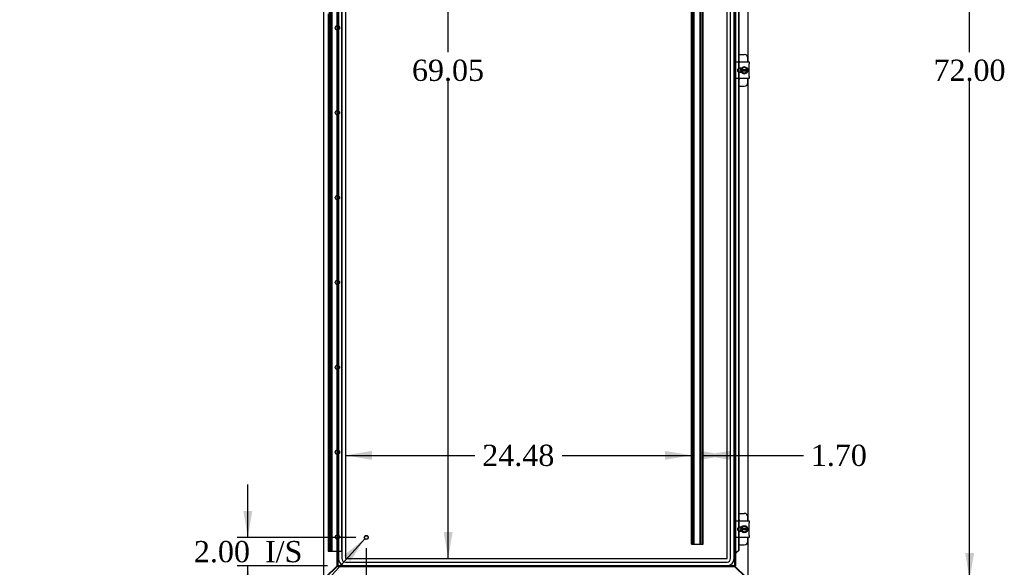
# Model space of a CAD drawing. Header units: inches. Extents: x 6 to 298, y 0 to 198.
# Tile 3 of 10: x 81 to 151, y 61 to 99. Entities that reach past the tile are written whole.
import ezdxf
from ezdxf.enums import TextEntityAlignment as Align

# ---------------------------------------------------------------- set-up
doc = ezdxf.new("R2010")
doc.units = ezdxf.units.IN
doc.header["$MEASUREMENT"] = 0
for name, color, linetype in [('COM42667', 7, 'CONTINUOUS'), ('COM42780', 7, 'CONTINUOUS'), ('COM48503', 7, 'CONTINUOUS'), ('COM48529', 7, 'CONTINUOUS'), ('COM53845-5', 7, 'CONTINUOUS'), ('COM54746-68', 7, 'CONTINUOUS'), ('COM70219', 7, 'CONTINUOUS'), ('COM71680-2', 7, 'CONTINUOUS'), ('COM71781-1', 7, 'CONTINUOUS'), ('DEFAULT', 7, 'CONTINUOUS'), ('SCC19011', 7, 'CONTINUOUS'), ('SPR20265', 7, 'CONTINUOUS'), ('STD21878', 7, 'CONTINUOUS'), ('WAF25035', 7, 'CONTINUOUS')]:
    doc.layers.add(name, color=color, linetype=linetype)
doc.styles.add('SEACAD_TIMES_NEW_ROMAN', font='times.ttf')

# ---------------------------------------------------------------- blocks, each defined once
blk = doc.blocks.new('SEANNOT_GROUP2')
at = {"layer": 'DEFAULT', "linetype": 'Continuous'}
blk.add_hatch(color=136, dxfattribs=at).paths.add_polyline_path([(104.731, 61.031), (105.759, 62.629), (104.268, 61.451)])
at = {"layer": 'DEFAULT', "color": 136, "linetype": 'Continuous'}
blk.add_line((98.393, 54.512), (97.643, 54.512), dxfattribs=at)
blk.add_lwpolyline([(98.393, 54.512), (105.759, 62.629)], dxfattribs=at)
at = {"layer": 'DEFAULT', "color": 136, "linetype": 'Continuous', "style": 'SEACAD_TIMES_NEW_ROMAN'}
for s, p in [('GROUND STUD', (81.229, 55.262)), ('DOOR', (81.229, 53.012))]:
    blk.add_text(s, height=1.5, dxfattribs=at).set_placement(p, align=Align.TOP_LEFT)
blk = doc.blocks.new('GDIMGGROUP')
at = {"layer": 'DEFAULT', "linetype": 'Continuous'}
for points in [[(148.851, 129.878), (148.538, 131.753), (148.226, 129.878)], [(148.851, 61.628), (148.226, 61.628), (148.538, 59.753)]]:
    blk.add_hatch(color=136, dxfattribs=at).paths.add_polyline_path(points)
at = {"layer": 'DEFAULT', "color": 136, "linetype": 'Continuous'}
for p, q in [((133.533, 131.753), (149.288, 131.753)), ((148.538, 97.028), (148.538, 131.753)), ((148.538, 59.753), (148.538, 95.003)), ((133.533, 59.753), (149.288, 59.753))]:
    blk.add_line(p, q, dxfattribs=at)
at = {"layer": 'DEFAULT', "color": 136, "linetype": 'Continuous', "style": 'SEACAD_TIMES_NEW_ROMAN'}
blk.add_text('72.00', height=1.5, dxfattribs=at).set_placement((145.979, 96.503), align=Align.TOP_LEFT)
blk = doc.blocks.new('GDIMGGROUP1')
at = {"layer": 'DEFAULT', "linetype": 'Continuous'}
for points in [[(97.171, 64.597), (97.483, 62.722), (97.796, 64.597)], [(97.171, 58.847), (97.796, 58.847), (97.483, 60.722)]]:
    blk.add_hatch(color=136, dxfattribs=at).paths.add_polyline_path(points)
at = {"layer": 'DEFAULT', "color": 136, "linetype": 'Continuous'}
for p, q in [((97.483, 62.722), (97.483, 66.472)), ((105.114, 62.722), (96.733, 62.722)), ((103.114, 60.722), (96.733, 60.722)), ((97.483, 56.972), (97.483, 60.722))]:
    blk.add_line(p, q, dxfattribs=at)
at = {"layer": 'DEFAULT', "color": 136, "linetype": 'Continuous', "style": 'SEACAD_TIMES_NEW_ROMAN'}
for s, p in [('2.00', (93.67, 62.472)), ('I/S', (98.701, 62.472))]:
    blk.add_text(s, height=1.5, dxfattribs=at).set_placement(p, align=Align.TOP_LEFT)
blk = doc.blocks.new('GDIMGGROUP15')
at = {"layer": 'DEFAULT', "linetype": 'Continuous'}
for points in [[(105.739, 55.943), (105.739, 56.568), (103.864, 56.255)], [(103.989, 55.943), (105.864, 56.255), (103.989, 56.568)]]:
    blk.add_hatch(color=136, dxfattribs=at).paths.add_polyline_path(points)
at = {"layer": 'DEFAULT', "color": 136, "linetype": 'Continuous'}
for p, q in [((105.864, 61.972), (105.864, 55.505)), ((103.864, 59.973), (103.864, 55.505)), ((103.864, 56.255), (106.459, 56.255)), ((106.459, 56.255), (107.209, 56.255))]:
    blk.add_line(p, q, dxfattribs=at)
at = {"layer": 'DEFAULT', "color": 136, "linetype": 'Continuous', "style": 'SEACAD_TIMES_NEW_ROMAN'}
for s, p in [('I/S', (112.765, 57.005)), ('2.00', (107.734, 57.005))]:
    blk.add_text(s, height=1.5, dxfattribs=at).set_placement(p, align=Align.TOP_LEFT)
blk = doc.blocks.new('GDIMGGROUP24')
at = {"layer": 'DEFAULT', "linetype": 'Continuous'}
for points in [[(111.967, 128.405), (111.654, 130.28), (111.342, 128.405)], [(111.967, 63.101), (111.342, 63.101), (111.654, 61.226)]]:
    blk.add_hatch(color=136, dxfattribs=at).paths.add_polyline_path(points)
at = {"layer": 'DEFAULT', "color": 136, "linetype": 'Continuous'}
for p, q in [((111.654, 97.028), (111.654, 130.28)), ((111.654, 61.226), (111.654, 95.003))]:
    blk.add_line(p, q, dxfattribs=at)
at = {"layer": 'DEFAULT', "color": 136, "linetype": 'Continuous', "style": 'SEACAD_TIMES_NEW_ROMAN'}
blk.add_text('69.05', height=1.5, dxfattribs=at).set_placement((109.095, 96.503), align=Align.TOP_LEFT)
blk = doc.blocks.new('GDIMGGROUP25')
at = {"layer": 'DEFAULT', "linetype": 'Continuous'}
for points in [[(106.259, 68.841), (104.384, 68.528), (106.259, 68.216)], [(126.989, 68.841), (126.989, 68.216), (128.864, 68.528)]]:
    blk.add_hatch(color=136, dxfattribs=at).paths.add_polyline_path(points)
at = {"layer": 'DEFAULT', "color": 136, "linetype": 'Continuous'}
for p, q in [((104.384, 68.528), (113.54, 68.528)), ((119.709, 68.528), (128.864, 68.528))]:
    blk.add_line(p, q, dxfattribs=at)
at = {"layer": 'DEFAULT', "color": 136, "linetype": 'Continuous', "style": 'SEACAD_TIMES_NEW_ROMAN'}
blk.add_text('24.48', height=1.5, dxfattribs=at).set_placement((114.065, 69.278), align=Align.TOP_LEFT)
blk = doc.blocks.new('GDIMGGROUP29')
at = {"layer": 'DEFAULT', "linetype": 'Continuous'}
for points in [[(129.507, 68.841), (129.507, 68.216), (131.382, 68.528)], [(131.556, 68.841), (129.681, 68.528), (131.556, 68.216)]]:
    blk.add_hatch(color=136, dxfattribs=at).paths.add_polyline_path(points)
at = {"layer": 'DEFAULT', "color": 136, "linetype": 'Continuous'}
for p, q in [((129.681, 68.528), (136.028, 68.528)), ((136.028, 68.528), (136.778, 68.528))]:
    blk.add_line(p, q, dxfattribs=at)
at = {"layer": 'DEFAULT', "color": 136, "linetype": 'Continuous', "style": 'SEACAD_TIMES_NEW_ROMAN'}
blk.add_text('1.70', height=1.5, dxfattribs=at).set_placement((137.303, 69.278), align=Align.TOP_LEFT)

msp = doc.modelspace()

# ---------------------------------------------------------------- linework, layer by layer
at = {"layer": 'COM42667', "color": 7}
for p, q in [((131.981, 96.199), (131.981, 96.342)), ((131.981, 96.342), (132.951, 96.342)), ((131.981, 96.199), (131.981, 95.307)), ((132.951, 96.342), (132.951, 96.199)), ((132.951, 95.307), (132.951, 96.199)), ((132.395, 95.893), (132.256, 95.893)), ((132.256, 95.612), (132.395, 95.612)), ((131.981, 95.164), (131.981, 95.307)), ((132.951, 95.164), (131.981, 95.164)), ((132.951, 95.307), (132.951, 95.164)), ((131.981, 63.759), (131.981, 63.902)), ((131.981, 63.902), (132.951, 63.902)), ((131.981, 63.759), (131.981, 62.867)), ((132.395, 63.453), (132.256, 63.453)), ((132.951, 63.902), (132.951, 63.759)), ((132.951, 62.867), (132.951, 63.759)), ((131.981, 62.724), (131.981, 62.867)), ((132.951, 62.724), (131.981, 62.724)), ((132.256, 63.172), (132.395, 63.172)), ((132.951, 62.867), (132.951, 62.724))]:
    msp.add_line(p, q, dxfattribs=at)
for centre, radius in [((132.256, 95.753), 0.141), ((132.256, 63.313), 0.14)]:
    msp.add_arc(centre, radius, 90, 270, dxfattribs=at)
at = {"layer": 'COM42780', "color": 7}
for p, q in [((132.205, 96.868), (132.602, 96.868)), ((132.852, 96.342), (132.852, 96.618)), ((132.352, 95.819), (132.352, 95.893)), ((132.352, 95.612), (132.352, 95.684)), ((132.852, 94.888), (132.852, 95.164)), ((132.205, 94.638), (132.602, 94.638)), ((132.205, 64.428), (132.602, 64.428)), ((132.852, 63.902), (132.852, 64.178)), ((132.352, 63.379), (132.352, 63.453)), ((132.352, 63.172), (132.352, 63.244)), ((132.852, 62.448), (132.852, 62.724)), ((132.205, 62.198), (132.602, 62.198))]:
    msp.add_line(p, q, dxfattribs=at)
for centre, start, end in [((132.602, 96.618), 0, 90), ((132.102, 96.181), 39.93243, 65.66946), ((132.102, 95.325), 294.33054, 320.06757), ((132.602, 94.888), 270, 0), ((132.602, 64.178), 0, 90), ((132.102, 63.741), 39.93243, 65.66946), ((132.102, 62.885), 294.33054, 320.06757), ((132.602, 62.448), 270, 0)]:
    msp.add_arc(centre, 0.25, start, end, dxfattribs=at)
at = {"layer": 'COM48503', "color": 7}
for p, q in [((132.855, 109.763), (132.855, 96.342)), ((132.855, 95.164), (132.855, 63.902)), ((132.855, 62.724), (132.855, 59.825)), ((131.908, 60.719), (132.747, 59.88))]:
    msp.add_line(p, q, dxfattribs=at)
at = {"layer": 'COM48529', "color": 7}
for p, q in [((103.844, 60.723), (102.982, 59.861)), ((132.728, 59.861), (131.908, 60.681))]:
    msp.add_line(p, q, dxfattribs=at)
at = {"layer": 'COM53845-5', "color": 7}
for p, q in [((128.864, 62.253), (128.864, 129.253)), ((128.904, 62.253), (128.904, 129.253)), ((129.016, 62.253), (129.016, 129.253)), ((129.056, 62.253), (129.056, 129.253)), ((129.489, 62.253), (129.489, 129.253)), ((129.529, 62.253), (129.529, 129.253)), ((129.641, 62.253), (129.641, 129.253)), ((129.681, 62.253), (129.681, 129.253)), ((128.864, 62.253), (128.947, 62.253)), ((128.947, 62.253), (129.598, 62.253)), ((129.598, 62.253), (129.681, 62.253))]:
    msp.add_line(p, q, dxfattribs=at)
at = {"layer": 'COM54746-68', "color": 7}
for p, q in [((103.234, 129.753), (103.234, 62.753)), ((103.334, 62.753), (103.334, 129.753)), ((103.417, 61.753), (103.417, 129.753)), ((103.443, 61.753), (103.443, 129.753)), ((103.926, 61.753), (103.926, 129.753)), ((104.136, 61.753), (104.136, 129.753)), ((103.167, 99.754), (103.167, 98.753)), ((103.229, 99.754), (103.229, 98.753)), ((103.25, 98.753), (103.25, 99.753)), ((103.333, 99.753), (103.333, 98.753)), ((103.339, 98.753), (103.339, 99.754)), ((103.339, 98.753), (103.339, 99.754)), ((103.401, 98.753), (103.401, 99.754)), ((103.401, 98.753), (103.401, 99.754)), ((103.284, 98.753), (103.167, 98.753)), ((103.167, 98.753), (103.284, 98.753)), ((103.167, 98.753), (103.167, 97.753)), ((103.206, 97.753), (103.206, 98.753)), ((103.229, 98.753), (103.229, 97.753)), ((103.248, 97.753), (103.248, 98.753)), ((103.284, 98.753), (103.352, 98.753)), ((103.339, 97.753), (103.339, 98.753)), ((103.408, 98.753), (103.352, 98.753)), ((103.352, 98.753), (103.352, 97.754)), ((103.401, 97.753), (103.401, 98.753)), ((103.408, 97.754), (103.408, 98.753)), ((103.284, 97.754), (103.167, 97.754)), ((103.167, 97.754), (103.167, 96.753)), ((103.167, 97.753), (103.401, 97.753)), ((103.229, 97.754), (103.229, 96.753)), ((103.25, 96.753), (103.25, 97.753)), ((103.284, 97.754), (103.352, 97.754)), ((103.333, 97.753), (103.333, 96.753)), ((103.339, 96.753), (103.339, 97.754)), ((103.339, 96.753), (103.339, 97.754)), ((103.408, 97.754), (103.352, 97.754)), ((103.401, 96.753), (103.401, 97.754)), ((103.401, 96.753), (103.401, 97.754)), ((103.284, 96.753), (103.167, 96.753)), ((103.167, 96.753), (103.284, 96.753)), ((103.167, 96.753), (103.167, 95.753)), ((103.206, 95.753), (103.206, 96.753)), ((103.229, 96.753), (103.229, 95.753)), ((103.248, 95.753), (103.248, 96.753)), ((103.284, 96.753), (103.352, 96.753)), ((103.339, 95.753), (103.339, 96.753)), ((103.408, 96.753), (103.352, 96.753)), ((103.352, 96.753), (103.352, 95.754)), ((103.401, 95.753), (103.401, 96.753)), ((103.408, 95.754), (103.408, 96.753)), ((103.284, 95.754), (103.167, 95.754)), ((103.167, 95.754), (103.167, 94.753)), ((103.167, 95.753), (103.401, 95.753)), ((103.229, 95.754), (103.229, 94.753)), ((103.25, 94.753), (103.25, 95.753)), ((103.284, 95.754), (103.352, 95.754)), ((103.333, 95.753), (103.333, 94.753)), ((103.339, 94.753), (103.339, 95.754)), ((103.339, 94.753), (103.339, 95.754)), ((103.408, 95.754), (103.352, 95.754)), ((103.401, 94.753), (103.401, 95.754)), ((103.401, 94.753), (103.401, 95.754)), ((103.284, 94.753), (103.167, 94.753)), ((103.167, 94.753), (103.284, 94.753)), ((103.167, 94.753), (103.167, 93.753)), ((103.206, 93.753), (103.206, 94.753)), ((103.229, 94.753), (103.229, 93.753)), ((103.248, 93.753), (103.248, 94.753)), ((103.284, 94.753), (103.352, 94.753)), ((103.339, 93.753), (103.339, 94.753)), ((103.408, 94.753), (103.352, 94.753)), ((103.352, 94.753), (103.352, 93.754)), ((103.401, 93.753), (103.401, 94.753)), ((103.408, 93.754), (103.408, 94.753)), ((103.284, 93.754), (103.167, 93.754)), ((103.167, 93.754), (103.167, 92.753)), ((103.167, 93.753), (103.401, 93.753)), ((103.229, 93.754), (103.229, 92.753)), ((103.25, 92.753), (103.25, 93.753)), ((103.284, 93.754), (103.352, 93.754)), ((103.333, 93.753), (103.333, 92.753)), ((103.339, 92.753), (103.339, 93.754)), ((103.339, 92.753), (103.339, 93.754)), ((103.408, 93.754), (103.352, 93.754)), ((103.401, 92.753), (103.401, 93.754)), ((103.401, 92.753), (103.401, 93.754)), ((103.284, 92.753), (103.167, 92.753)), ((103.167, 92.753), (103.284, 92.753)), ((103.167, 92.753), (103.167, 91.753)), ((103.206, 91.753), (103.206, 92.753)), ((103.229, 92.753), (103.229, 91.753)), ((103.248, 91.753), (103.248, 92.753)), ((103.284, 92.753), (103.352, 92.753)), ((103.339, 91.753), (103.339, 92.753)), ((103.408, 92.753), (103.352, 92.753)), ((103.352, 92.753), (103.352, 91.754)), ((103.401, 91.753), (103.401, 92.753)), ((103.408, 91.754), (103.408, 92.753)), ((103.284, 91.754), (103.167, 91.754)), ((103.167, 91.754), (103.167, 90.753)), ((103.167, 91.753), (103.401, 91.753)), ((103.229, 91.754), (103.229, 90.753)), ((103.25, 90.753), (103.25, 91.753)), ((103.284, 91.754), (103.352, 91.754)), ((103.333, 91.753), (103.333, 90.753)), ((103.339, 90.753), (103.339, 91.754)), ((103.339, 90.753), (103.339, 91.754)), ((103.408, 91.754), (103.352, 91.754)), ((103.401, 90.753), (103.401, 91.754)), ((103.401, 90.753), (103.401, 91.754)), ((103.284, 90.753), (103.167, 90.753)), ((103.167, 90.753), (103.284, 90.753)), ((103.167, 90.753), (103.167, 89.753)), ((103.206, 89.753), (103.206, 90.753)), ((103.229, 90.753), (103.229, 89.753)), ((103.248, 89.753), (103.248, 90.753)), ((103.284, 90.753), (103.352, 90.753)), ((103.339, 89.753), (103.339, 90.753)), ((103.408, 90.753), (103.352, 90.753)), ((103.352, 90.753), (103.352, 89.754)), ((103.401, 89.753), (103.401, 90.753)), ((103.408, 89.754), (103.408, 90.753)), ((103.284, 89.754), (103.167, 89.754)), ((103.167, 89.754), (103.167, 88.753)), ((103.167, 89.753), (103.401, 89.753)), ((103.229, 89.754), (103.229, 88.753)), ((103.25, 88.753), (103.25, 89.753)), ((103.284, 89.754), (103.352, 89.754)), ((103.333, 89.753), (103.333, 88.753)), ((103.339, 88.753), (103.339, 89.754)), ((103.339, 88.753), (103.339, 89.754)), ((103.408, 89.754), (103.352, 89.754)), ((103.401, 88.753), (103.401, 89.754)), ((103.401, 88.753), (103.401, 89.754)), ((103.284, 88.753), (103.167, 88.753)), ((103.167, 88.753), (103.284, 88.753)), ((103.167, 88.753), (103.167, 87.753)), ((103.206, 87.753), (103.206, 88.753)), ((103.229, 88.753), (103.229, 87.753)), ((103.248, 87.753), (103.248, 88.753)), ((103.284, 88.753), (103.352, 88.753)), ((103.339, 87.753), (103.339, 88.753)), ((103.408, 88.753), (103.352, 88.753)), ((103.352, 88.753), (103.352, 87.754)), ((103.401, 87.753), (103.401, 88.753)), ((103.408, 87.754), (103.408, 88.753)), ((103.284, 87.754), (103.167, 87.754)), ((103.167, 87.754), (103.167, 86.753)), ((103.167, 87.753), (103.401, 87.753)), ((103.229, 87.754), (103.229, 86.753)), ((103.25, 86.753), (103.25, 87.753)), ((103.284, 87.754), (103.352, 87.754)), ((103.333, 87.753), (103.333, 86.753)), ((103.339, 86.753), (103.339, 87.754)), ((103.339, 86.753), (103.339, 87.754)), ((103.408, 87.754), (103.352, 87.754)), ((103.401, 86.753), (103.401, 87.754)), ((103.401, 86.753), (103.401, 87.754)), ((103.284, 86.753), (103.167, 86.753)), ((103.167, 86.753), (103.284, 86.753)), ((103.167, 86.753), (103.167, 85.753)), ((103.206, 85.753), (103.206, 86.753)), ((103.229, 86.753), (103.229, 85.753)), ((103.248, 85.753), (103.248, 86.753)), ((103.284, 86.753), (103.352, 86.753)), ((103.339, 85.753), (103.339, 86.753)), ((103.408, 86.753), (103.352, 86.753)), ((103.352, 86.753), (103.352, 85.754)), ((103.401, 85.753), (103.401, 86.753)), ((103.408, 85.754), (103.408, 86.753)), ((103.284, 85.754), (103.167, 85.754)), ((103.167, 85.754), (103.167, 84.753)), ((103.167, 85.753), (103.401, 85.753)), ((103.229, 85.754), (103.229, 84.753)), ((103.25, 84.753), (103.25, 85.753)), ((103.284, 85.754), (103.352, 85.754)), ((103.333, 85.753), (103.333, 84.753)), ((103.339, 84.753), (103.339, 85.754)), ((103.339, 84.753), (103.339, 85.754)), ((103.408, 85.754), (103.352, 85.754)), ((103.401, 84.753), (103.401, 85.754)), ((103.401, 84.753), (103.401, 85.754)), ((103.284, 84.753), (103.167, 84.753)), ((103.167, 84.753), (103.284, 84.753)), ((103.167, 84.753), (103.167, 83.753)), ((103.206, 83.753), (103.206, 84.753)), ((103.229, 84.753), (103.229, 83.753)), ((103.248, 83.753), (103.248, 84.753)), ((103.284, 84.753), (103.352, 84.753)), ((103.339, 83.753), (103.339, 84.753)), ((103.408, 84.753), (103.352, 84.753)), ((103.352, 84.753), (103.352, 83.754)), ((103.401, 83.753), (103.401, 84.753)), ((103.408, 83.754), (103.408, 84.753)), ((103.284, 83.754), (103.167, 83.754)), ((103.167, 83.754), (103.167, 82.753)), ((103.167, 83.753), (103.401, 83.753)), ((103.229, 83.754), (103.229, 82.753)), ((103.25, 82.753), (103.25, 83.753)), ((103.284, 83.754), (103.352, 83.754)), ((103.333, 83.753), (103.333, 82.753)), ((103.339, 82.753), (103.339, 83.754)), ((103.339, 82.753), (103.339, 83.754)), ((103.408, 83.754), (103.352, 83.754)), ((103.401, 82.753), (103.401, 83.754)), ((103.401, 82.753), (103.401, 83.754)), ((103.284, 82.753), (103.167, 82.753)), ((103.167, 82.753), (103.284, 82.753)), ((103.167, 82.753), (103.167, 81.753)), ((103.206, 81.753), (103.206, 82.753)), ((103.229, 82.753), (103.229, 81.753)), ((103.248, 81.753), (103.248, 82.753)), ((103.284, 82.753), (103.352, 82.753)), ((103.339, 81.753), (103.339, 82.753)), ((103.408, 82.753), (103.352, 82.753)), ((103.352, 82.753), (103.352, 81.754)), ((103.401, 81.753), (103.401, 82.753)), ((103.408, 81.754), (103.408, 82.753)), ((103.284, 81.754), (103.167, 81.754)), ((103.167, 81.754), (103.167, 80.753)), ((103.167, 81.753), (103.401, 81.753)), ((103.229, 81.754), (103.229, 80.753)), ((103.25, 80.753), (103.25, 81.753)), ((103.284, 81.754), (103.352, 81.754)), ((103.333, 81.753), (103.333, 80.753)), ((103.339, 80.753), (103.339, 81.754)), ((103.339, 80.753), (103.339, 81.754)), ((103.408, 81.754), (103.352, 81.754)), ((103.401, 80.753), (103.401, 81.754)), ((103.401, 80.753), (103.401, 81.754)), ((103.284, 80.753), (103.167, 80.753)), ((103.167, 80.753), (103.284, 80.753)), ((103.167, 80.753), (103.167, 79.753)), ((103.206, 79.753), (103.206, 80.753)), ((103.229, 80.753), (103.229, 79.753)), ((103.248, 79.753), (103.248, 80.753)), ((103.284, 80.753), (103.352, 80.753)), ((103.339, 79.753), (103.339, 80.753)), ((103.408, 80.753), (103.352, 80.753)), ((103.352, 80.753), (103.352, 79.754)), ((103.401, 79.753), (103.401, 80.753)), ((103.408, 79.754), (103.408, 80.753)), ((103.284, 79.754), (103.167, 79.754)), ((103.167, 79.754), (103.167, 78.753)), ((103.167, 79.753), (103.401, 79.753)), ((103.229, 79.754), (103.229, 78.753)), ((103.25, 78.753), (103.25, 79.753)), ((103.284, 79.754), (103.352, 79.754)), ((103.333, 79.753), (103.333, 78.753)), ((103.339, 78.753), (103.339, 79.754)), ((103.339, 78.753), (103.339, 79.754)), ((103.408, 79.754), (103.352, 79.754)), ((103.401, 78.753), (103.401, 79.754)), ((103.401, 78.753), (103.401, 79.754)), ((103.284, 78.753), (103.167, 78.753)), ((103.167, 78.753), (103.284, 78.753)), ((103.167, 78.753), (103.167, 77.753)), ((103.206, 77.753), (103.206, 78.753)), ((103.229, 78.753), (103.229, 77.753)), ((103.248, 77.753), (103.248, 78.753)), ((103.284, 78.753), (103.352, 78.753)), ((103.339, 77.753), (103.339, 78.753)), ((103.408, 78.753), (103.352, 78.753)), ((103.352, 78.753), (103.352, 77.754)), ((103.401, 77.753), (103.401, 78.753)), ((103.408, 77.754), (103.408, 78.753)), ((103.284, 77.754), (103.167, 77.754)), ((103.167, 77.754), (103.167, 76.753)), ((103.167, 77.753), (103.401, 77.753)), ((103.229, 77.754), (103.229, 76.753)), ((103.25, 76.753), (103.25, 77.753)), ((103.284, 77.754), (103.352, 77.754)), ((103.333, 77.753), (103.333, 76.753)), ((103.339, 76.753), (103.339, 77.754)), ((103.339, 76.753), (103.339, 77.754)), ((103.408, 77.754), (103.352, 77.754)), ((103.401, 76.753), (103.401, 77.754)), ((103.401, 76.753), (103.401, 77.754)), ((103.284, 76.753), (103.167, 76.753)), ((103.167, 76.753), (103.284, 76.753)), ((103.167, 76.753), (103.167, 75.753)), ((103.206, 75.753), (103.206, 76.753)), ((103.229, 76.753), (103.229, 75.753)), ((103.248, 75.753), (103.248, 76.753)), ((103.284, 76.753), (103.352, 76.753)), ((103.339, 75.753), (103.339, 76.753)), ((103.408, 76.753), (103.352, 76.753)), ((103.352, 76.753), (103.352, 75.754)), ((103.401, 75.753), (103.401, 76.753)), ((103.408, 75.754), (103.408, 76.753)), ((103.284, 75.754), (103.167, 75.754)), ((103.167, 75.754), (103.167, 74.753)), ((103.167, 75.753), (103.401, 75.753)), ((103.229, 75.754), (103.229, 74.753)), ((103.25, 74.753), (103.25, 75.753)), ((103.284, 75.754), (103.352, 75.754)), ((103.333, 75.753), (103.333, 74.753)), ((103.339, 74.753), (103.339, 75.754)), ((103.339, 74.753), (103.339, 75.754)), ((103.408, 75.754), (103.352, 75.754)), ((103.401, 74.753), (103.401, 75.754)), ((103.401, 74.753), (103.401, 75.754)), ((103.284, 74.753), (103.167, 74.753)), ((103.167, 74.753), (103.284, 74.753)), ((103.167, 74.753), (103.167, 73.753)), ((103.206, 73.753), (103.206, 74.753)), ((103.229, 74.753), (103.229, 73.753)), ((103.248, 73.753), (103.248, 74.753)), ((103.284, 74.753), (103.352, 74.753)), ((103.339, 73.753), (103.339, 74.753)), ((103.408, 74.753), (103.352, 74.753)), ((103.352, 74.753), (103.352, 73.754)), ((103.401, 73.753), (103.401, 74.753)), ((103.408, 73.754), (103.408, 74.753)), ((103.284, 73.754), (103.167, 73.754)), ((103.167, 73.754), (103.167, 72.753)), ((103.167, 73.753), (103.401, 73.753)), ((103.229, 73.754), (103.229, 72.753)), ((103.25, 72.753), (103.25, 73.753)), ((103.284, 73.754), (103.352, 73.754)), ((103.333, 73.753), (103.333, 72.753)), ((103.339, 72.753), (103.339, 73.754)), ((103.339, 72.753), (103.339, 73.754)), ((103.408, 73.754), (103.352, 73.754)), ((103.401, 72.753), (103.401, 73.754)), ((103.401, 72.753), (103.401, 73.754)), ((103.284, 72.753), (103.167, 72.753)), ((103.167, 72.753), (103.284, 72.753)), ((103.167, 72.753), (103.167, 71.753)), ((103.206, 71.753), (103.206, 72.753)), ((103.229, 72.753), (103.229, 71.753)), ((103.248, 71.753), (103.248, 72.753)), ((103.284, 72.753), (103.352, 72.753)), ((103.339, 71.753), (103.339, 72.753)), ((103.408, 72.753), (103.352, 72.753)), ((103.352, 72.753), (103.352, 71.754)), ((103.401, 71.753), (103.401, 72.753)), ((103.408, 71.754), (103.408, 72.753)), ((103.284, 71.754), (103.167, 71.754)), ((103.167, 71.754), (103.167, 70.753)), ((103.167, 71.753), (103.401, 71.753)), ((103.229, 71.754), (103.229, 70.753)), ((103.25, 70.753), (103.25, 71.753)), ((103.284, 71.754), (103.352, 71.754)), ((103.333, 71.753), (103.333, 70.753)), ((103.339, 70.753), (103.339, 71.754)), ((103.339, 70.753), (103.339, 71.754)), ((103.408, 71.754), (103.352, 71.754)), ((103.401, 70.753), (103.401, 71.754)), ((103.401, 70.753), (103.401, 71.754)), ((103.284, 70.753), (103.167, 70.753)), ((103.167, 70.753), (103.284, 70.753)), ((103.167, 70.753), (103.167, 69.753)), ((103.206, 69.753), (103.206, 70.753)), ((103.229, 70.753), (103.229, 69.753)), ((103.248, 69.753), (103.248, 70.753)), ((103.284, 70.753), (103.352, 70.753)), ((103.339, 69.753), (103.339, 70.753)), ((103.408, 70.753), (103.352, 70.753)), ((103.352, 70.753), (103.352, 69.754)), ((103.401, 69.753), (103.401, 70.753)), ((103.408, 69.754), (103.408, 70.753)), ((103.284, 69.754), (103.167, 69.754)), ((103.167, 69.754), (103.167, 68.753)), ((103.167, 69.753), (103.401, 69.753)), ((103.229, 69.754), (103.229, 68.753)), ((103.25, 68.753), (103.25, 69.753)), ((103.284, 69.754), (103.352, 69.754)), ((103.333, 69.753), (103.333, 68.753)), ((103.339, 68.753), (103.339, 69.754)), ((103.339, 68.753), (103.339, 69.754)), ((103.408, 69.754), (103.352, 69.754)), ((103.401, 68.753), (103.401, 69.754)), ((103.401, 68.753), (103.401, 69.754)), ((103.284, 68.753), (103.167, 68.753)), ((103.167, 68.753), (103.284, 68.753)), ((103.167, 68.753), (103.167, 67.753)), ((103.206, 67.753), (103.206, 68.753)), ((103.229, 68.753), (103.229, 67.753)), ((103.248, 67.753), (103.248, 68.753)), ((103.284, 68.753), (103.352, 68.753)), ((103.339, 67.753), (103.339, 68.753)), ((103.408, 68.753), (103.352, 68.753)), ((103.352, 68.753), (103.352, 67.754)), ((103.401, 67.753), (103.401, 68.753)), ((103.408, 67.754), (103.408, 68.753)), ((103.284, 67.754), (103.167, 67.754)), ((103.167, 67.754), (103.167, 66.753)), ((103.167, 67.753), (103.401, 67.753)), ((103.229, 67.754), (103.229, 66.753)), ((103.25, 66.753), (103.25, 67.753)), ((103.284, 67.754), (103.352, 67.754)), ((103.333, 67.753), (103.333, 66.753)), ((103.339, 66.753), (103.339, 67.754)), ((103.339, 66.753), (103.339, 67.754)), ((103.408, 67.754), (103.352, 67.754)), ((103.401, 66.753), (103.401, 67.754)), ((103.401, 66.753), (103.401, 67.754)), ((103.284, 66.753), (103.167, 66.753)), ((103.167, 66.753), (103.284, 66.753)), ((103.167, 66.753), (103.167, 65.753)), ((103.206, 65.753), (103.206, 66.753)), ((103.229, 66.753), (103.229, 65.753)), ((103.248, 65.753), (103.248, 66.753)), ((103.284, 66.753), (103.352, 66.753)), ((103.339, 65.753), (103.339, 66.753)), ((103.408, 66.753), (103.352, 66.753)), ((103.352, 66.753), (103.352, 65.754)), ((103.401, 65.753), (103.401, 66.753)), ((103.408, 65.754), (103.408, 66.753)), ((103.284, 65.754), (103.167, 65.754)), ((103.167, 65.754), (103.167, 64.753)), ((103.167, 65.753), (103.401, 65.753)), ((103.229, 65.754), (103.229, 64.753)), ((103.25, 64.753), (103.25, 65.753)), ((103.284, 65.754), (103.352, 65.754)), ((103.333, 65.753), (103.333, 64.753)), ((103.339, 64.753), (103.339, 65.754)), ((103.339, 64.753), (103.339, 65.754)), ((103.408, 65.754), (103.352, 65.754)), ((103.401, 64.753), (103.401, 65.754)), ((103.401, 64.753), (103.401, 65.754)), ((103.284, 64.753), (103.167, 64.753)), ((103.167, 64.753), (103.284, 64.753)), ((103.167, 64.753), (103.167, 63.753)), ((103.206, 63.753), (103.206, 64.753)), ((103.229, 64.753), (103.229, 63.753)), ((103.248, 63.753), (103.248, 64.753)), ((103.284, 64.753), (103.352, 64.753)), ((103.339, 63.753), (103.339, 64.753)), ((103.408, 64.753), (103.352, 64.753)), ((103.352, 64.753), (103.352, 63.754)), ((103.401, 63.753), (103.401, 64.753)), ((103.408, 63.754), (103.408, 64.753)), ((103.284, 63.754), (103.167, 63.754)), ((103.167, 63.754), (103.167, 62.753)), ((103.167, 63.753), (103.401, 63.753)), ((103.229, 63.754), (103.229, 62.753)), ((103.25, 62.753), (103.25, 63.753)), ((103.284, 63.754), (103.352, 63.754)), ((103.333, 63.753), (103.333, 62.753)), ((103.339, 62.753), (103.339, 63.754)), ((103.339, 62.753), (103.339, 63.754)), ((103.408, 63.754), (103.352, 63.754)), ((103.401, 62.753), (103.401, 63.754)), ((103.401, 62.753), (103.401, 63.754)), ((103.167, 62.753), (103.284, 62.753)), ((103.167, 62.753), (103.352, 62.753)), ((103.167, 62.753), (103.167, 61.753)), ((103.206, 61.753), (103.206, 62.753)), ((103.229, 62.753), (103.229, 61.753)), ((103.234, 62.753), (103.234, 62.753)), ((103.234, 62.753), (103.234, 61.753)), ((103.248, 61.753), (103.248, 62.753)), ((103.352, 62.753), (103.284, 62.753)), ((103.334, 61.753), (103.334, 62.753)), ((103.334, 62.753), (103.334, 62.753)), ((103.339, 61.753), (103.339, 62.753)), ((103.352, 62.753), (103.352, 61.753)), ((103.352, 62.753), (103.408, 62.753)), ((103.352, 62.753), (103.401, 62.753)), ((103.401, 61.753), (103.401, 62.753)), ((103.408, 61.753), (103.408, 62.753)), ((103.167, 61.753), (103.352, 61.753)), ((103.352, 61.753), (103.792, 61.753)), ((103.792, 61.753), (103.864, 61.753)), ((103.864, 61.753), (103.926, 61.753)), ((103.926, 61.753), (104.136, 61.753))]:
    msp.add_line(p, q, dxfattribs=at)
for centre in [(103.823, 98.753), (103.823, 92.753), (103.823, 86.753), (103.823, 80.753), (103.823, 74.753), (103.823, 68.753), (103.823, 62.753)]:
    msp.add_circle(centre, 0.152, dxfattribs=at)
at = {"layer": 'COM70219', "color": 7}
for p, q in [((103.885, 130.279), (103.885, 61.227)), ((103.886, 130.279), (103.886, 61.227)), ((104.135, 130.279), (104.135, 61.227)), ((104.384, 130.279), (104.384, 61.227)), ((104.385, 130.279), (104.385, 61.227)), ((131.381, 61.227), (131.381, 130.279)), ((131.382, 61.227), (131.382, 130.279)), ((131.631, 61.227), (131.631, 130.279)), ((131.88, 61.227), (131.88, 130.279)), ((131.881, 61.227), (131.881, 130.279)), ((104.385, 61.227), (131.381, 61.227)), ((104.385, 61.226), (131.381, 61.226)), ((104.385, 60.977), (131.381, 60.977)), ((104.385, 60.728), (131.381, 60.728)), ((104.385, 60.727), (131.381, 60.727))]:
    msp.add_line(p, q, dxfattribs=at)
for centre, radius, start, end in [((104.385, 61.227), 0.5, 180, 270), ((104.385, 61.227), 0.499, 180, 270), ((104.385, 61.227), 0.25, 180, 270), ((104.385, 61.227), 0.001, 180, 270), ((131.381, 61.227), 0.5, 270, 0), ((131.381, 61.227), 0.001, 270, 0), ((131.381, 61.227), 0.25, 270, 0), ((131.381, 61.227), 0.499, 270, 0)]:
    msp.add_arc(centre, radius, start, end, dxfattribs=at)
at = {"layer": 'COM71680-2', "color": 7}
for p, q in [((102.855, 59.825), (102.855, 131.681)), ((103.806, 60.723), (102.963, 59.88))]:
    msp.add_line(p, q, dxfattribs=at)
at = {"layer": 'COM71781-1', "color": 7}
for p, q in [((103.792, 60.723), (103.792, 130.783)), ((103.864, 60.723), (103.864, 130.783)), ((131.908, 130.783), (131.908, 60.723)), ((131.98, 130.783), (131.98, 60.723)), ((132.193, 109.73), (132.193, 96.342)), ((132.205, 109.73), (132.205, 96.342)), ((132.193, 96.342), (132.193, 95.879)), ((132.205, 96.342), (132.205, 95.884)), ((132.193, 95.879), (132.193, 95.627)), ((132.193, 95.627), (132.193, 95.164)), ((132.205, 95.884), (132.205, 95.622)), ((132.205, 95.622), (132.205, 95.164)), ((132.193, 95.164), (132.193, 63.902)), ((132.205, 95.164), (132.205, 63.902)), ((132.193, 63.902), (132.193, 63.439)), ((132.193, 63.439), (132.193, 63.187)), ((132.205, 63.902), (132.205, 63.444)), ((132.205, 63.444), (132.205, 63.182)), ((132.193, 63.187), (132.193, 62.724)), ((132.193, 62.724), (132.193, 61.806)), ((132.205, 63.182), (132.205, 62.724)), ((132.205, 62.724), (132.205, 61.806)), ((131.98, 61.598), (131.908, 61.598)), ((131.98, 61.598), (131.993, 61.598)), ((132.012, 61.621), (132.003, 61.621)), ((132.193, 61.806), (132.023, 61.633)), ((132.023, 61.633), (132.035, 61.633)), ((132.205, 61.806), (132.035, 61.633)), ((132.205, 61.806), (132.193, 61.806)), ((103.792, 60.723), (103.864, 60.723)), ((103.864, 60.723), (103.9, 60.758)), ((103.864, 60.722), (103.9, 60.758)), ((131.908, 60.722), (103.864, 60.722)), ((103.864, 60.65), (103.864, 60.722)), ((131.908, 60.65), (103.864, 60.65)), ((131.908, 60.722), (131.872, 60.758)), ((131.908, 60.723), (131.872, 60.758)), ((131.98, 60.723), (131.908, 60.723)), ((131.908, 60.65), (131.908, 60.722))]:
    msp.add_line(p, q, dxfattribs=at)
for centre, radius, start, end in [((132.421, 60.546), 1.153, 110.53584, 114.26578), ((132.311, 61.364), 0.395, 136.99465, 143.68581), ((132.421, 60.546), 1.153, 109.54198, 110.53584)]:
    msp.add_arc(centre, radius, start, end, dxfattribs=at)
at = {"layer": 'SCC19011', "color": 7}
for p, q in [((132.602, 95.994), (132.387, 95.862)), ((132.387, 95.862), (132.387, 95.787)), ((132.387, 95.787), (132.387, 95.719)), ((132.408, 95.787), (132.387, 95.787)), ((132.387, 95.719), (132.387, 95.644)), ((132.387, 95.719), (132.408, 95.719)), ((132.387, 95.644), (132.602, 95.512)), ((132.418, 95.787), (132.408, 95.787)), ((132.408, 95.719), (132.418, 95.719)), ((132.787, 95.787), (132.418, 95.787)), ((132.418, 95.719), (132.787, 95.719)), ((132.817, 95.862), (132.602, 95.994)), ((132.602, 95.512), (132.817, 95.644)), ((132.797, 95.787), (132.787, 95.787)), ((132.787, 95.719), (132.797, 95.719)), ((132.817, 95.787), (132.797, 95.787)), ((132.797, 95.719), (132.817, 95.719)), ((132.817, 95.787), (132.817, 95.862)), ((132.817, 95.719), (132.817, 95.787)), ((132.817, 95.644), (132.817, 95.719)), ((132.602, 63.554), (132.387, 63.422)), ((132.387, 63.422), (132.387, 63.347)), ((132.817, 63.422), (132.602, 63.554)), ((132.817, 63.347), (132.817, 63.422)), ((132.387, 63.347), (132.387, 63.279)), ((132.408, 63.347), (132.387, 63.347)), ((132.387, 63.279), (132.387, 63.204)), ((132.387, 63.279), (132.408, 63.279)), ((132.387, 63.204), (132.602, 63.072)), ((132.418, 63.347), (132.408, 63.347)), ((132.408, 63.279), (132.418, 63.279)), ((132.787, 63.347), (132.418, 63.347)), ((132.418, 63.279), (132.787, 63.279)), ((132.602, 63.072), (132.817, 63.204)), ((132.797, 63.347), (132.787, 63.347)), ((132.787, 63.279), (132.797, 63.279)), ((132.817, 63.347), (132.797, 63.347)), ((132.797, 63.279), (132.817, 63.279)), ((132.817, 63.279), (132.817, 63.347)), ((132.817, 63.204), (132.817, 63.279))]:
    msp.add_line(p, q, dxfattribs=at)
for centre, start, end in [((132.602, 95.753), 10.44743, 169.55257), ((132.602, 95.753), 190.44743, 349.55257), ((132.602, 63.313), 10.44743, 169.55257), ((132.602, 63.313), 190.44743, 349.55257)]:
    msp.add_arc(centre, 0.188, start, end, dxfattribs=at)
at = {"layer": 'SPR20265', "color": 7}
for points, knots in [([(132.384, 95.894), (132.372, 95.875), (132.35, 95.829), (132.337, 95.75), (132.351, 95.668), (132.373, 95.627), (132.384, 95.612)], [0.95809881, 0.95809881, 0.95809881, 0.95809881, 0.9661238, 0.97598802, 0.98694613, 0.99365696, 0.99365696, 0.99365696, 0.99365696]), ([(132.378, 95.868), (132.369, 95.851), (132.351, 95.803), (132.346, 95.723), (132.363, 95.665), (132.375, 95.64)], [0.77105467, 0.77105467, 0.77105467, 0.77105467, 0.77798983, 0.7890906, 0.7990183, 0.7990183, 0.7990183, 0.7990183]), ([(132.384, 63.454), (132.372, 63.435), (132.35, 63.389), (132.337, 63.31), (132.351, 63.228), (132.373, 63.187), (132.384, 63.172)], [0.95809881, 0.95809881, 0.95809881, 0.95809881, 0.9661238, 0.97598802, 0.98694613, 0.99365696, 0.99365696, 0.99365696, 0.99365696]), ([(132.48, 63.533), (132.475, 63.53), (132.442, 63.51), (132.392, 63.462), (132.351, 63.375), (132.346, 63.282), (132.364, 63.223), (132.377, 63.197)], [0.75353292, 0.75353292, 0.75353292, 0.75353292, 0.75578627, 0.7668873, 0.77798983, 0.7890906, 0.7993931, 0.7993931, 0.7993931, 0.7993931])]:
    msp.add_open_spline(points, degree=3, knots=knots, dxfattribs=at)
at = {"layer": 'STD21878', "color": 7}
for radius in [0.141, 0.125]:
    msp.add_circle((105.864, 62.722), radius, dxfattribs=at)
at = {"layer": 'WAF25035', "color": 7}
for centre in [(132.602, 95.753), (132.602, 63.313)]:
    msp.add_circle(centre, 0.25, dxfattribs=at)

# ---------------------------------------------------------------- block references
at = {"layer": 'DEFAULT', "color": 7}
for name in ['GDIMGGROUP', 'GDIMGGROUP24', 'GDIMGGROUP25', 'GDIMGGROUP29', 'GDIMGGROUP1', 'SEANNOT_GROUP2', 'GDIMGGROUP15']:
    msp.add_blockref(name, (0, 0), dxfattribs=at)

doc.saveas('drawing.dxf')
